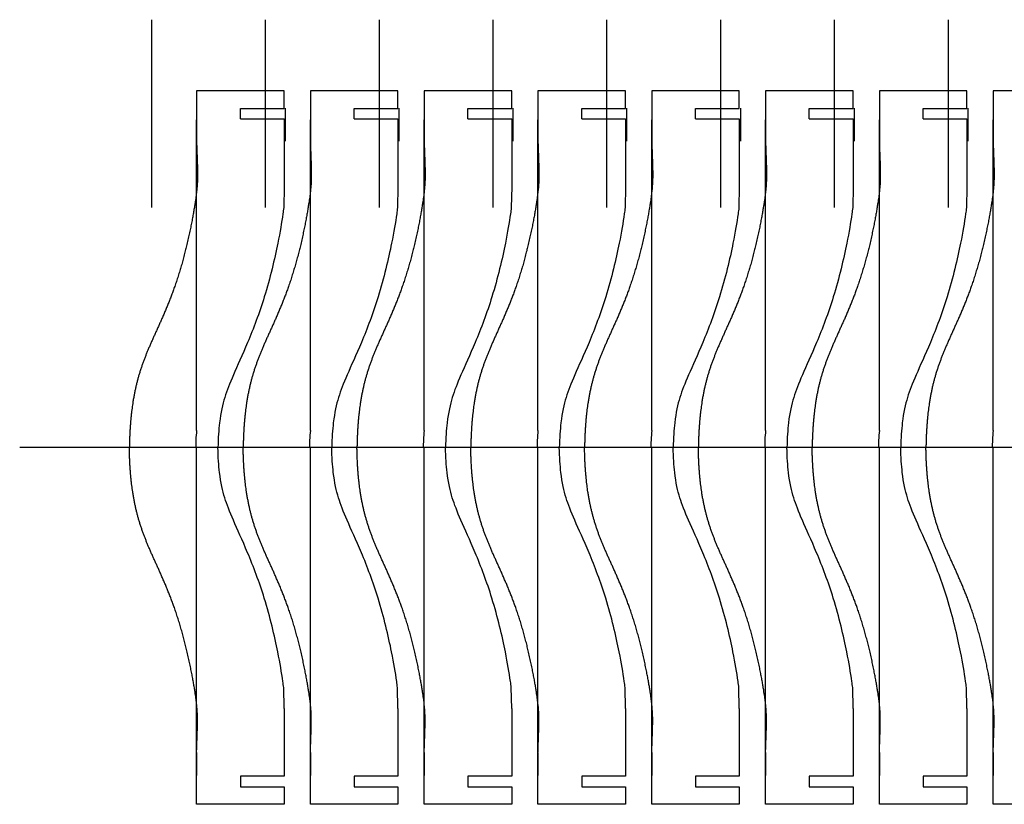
# Model space of a CAD drawing. Header units: millimetres. Extents: x -553 to 172, y -82 to 98.
# Tile 1 of 3: x -553 to -328, y -82 to 98. Entities that reach past the tile are written whole.
import ezdxf

# ---------------------------------------------------------------- set-up
doc = ezdxf.new("R2010")
doc.units = ezdxf.units.MM
doc.layers.get('0').update_dxf_attribs({"linetype": 'CONTINUOUS'})

msp = doc.modelspace()

# ---------------------------------------------------------------- linework, layer by layer
for p, q in [((-522.91, 54.84), (-522.91, 97.78)), ((-496.91, 54.84), (-496.91, 97.78)), ((-470.91, 54.84), (-470.91, 97.78)), ((-444.91, 54.84), (-444.91, 97.78)), ((-418.91, 54.84), (-418.91, 97.78)), ((-392.91, 54.84), (-392.91, 97.78)), ((-366.91, 54.84), (-366.91, 97.78)), ((-340.91, 54.84), (-340.91, 97.78)), ((-512.68, 81.51), (-512.68, 77.52)), ((-492.68, 81.51), (-512.68, 81.51)), ((-492.68, 77.51), (-492.68, 81.51)), ((-486.68, 81.51), (-486.68, 77.52)), ((-466.68, 81.51), (-486.68, 81.51)), ((-466.68, 77.51), (-466.68, 81.51)), ((-460.68, 81.51), (-460.68, 77.52)), ((-440.68, 81.51), (-460.68, 81.51)), ((-440.68, 77.51), (-440.68, 81.51)), ((-434.68, 81.51), (-434.68, 77.52)), ((-414.68, 81.51), (-434.68, 81.51)), ((-414.68, 77.51), (-414.68, 81.51)), ((-408.68, 81.51), (-408.68, 77.52)), ((-388.68, 81.51), (-408.68, 81.51)), ((-388.68, 77.51), (-388.68, 81.51)), ((-382.68, 81.51), (-382.68, 77.52)), ((-362.68, 81.51), (-382.68, 81.51)), ((-362.68, 77.51), (-362.68, 81.51)), ((-356.68, 81.51), (-356.68, 77.52)), ((-336.68, 81.51), (-356.68, 81.51)), ((-336.68, 77.51), (-336.68, 81.51)), ((-330.68, 81.51), (-330.68, 77.52)), ((-310.68, 81.51), (-330.68, 81.51)), ((-512.68, 77.52), (-512.68, 74.93)), ((-502.68, 77.51), (-492.68, 77.51)), ((-502.68, 75.11), (-502.68, 77.51)), ((-492.44, 77.55), (-492.44, 74.89)), ((-486.68, 77.52), (-486.68, 74.93)), ((-476.68, 77.51), (-466.68, 77.51)), ((-476.68, 75.11), (-476.68, 77.51)), ((-466.44, 77.55), (-466.44, 74.89)), ((-460.68, 77.52), (-460.68, 74.93)), ((-450.68, 77.51), (-440.68, 77.51)), ((-450.68, 75.11), (-450.68, 77.51)), ((-440.44, 77.55), (-440.44, 74.89)), ((-434.68, 77.52), (-434.68, 74.93)), ((-424.68, 77.51), (-414.68, 77.51)), ((-424.68, 75.11), (-424.68, 77.51)), ((-414.44, 77.55), (-414.44, 74.89)), ((-408.68, 77.52), (-408.68, 74.93)), ((-398.68, 77.51), (-388.68, 77.51)), ((-398.68, 75.11), (-398.68, 77.51)), ((-388.44, 77.55), (-388.44, 74.89)), ((-382.68, 77.52), (-382.68, 74.93)), ((-372.68, 77.51), (-362.68, 77.51)), ((-372.68, 75.11), (-372.68, 77.51)), ((-362.44, 77.55), (-362.44, 74.89)), ((-356.68, 77.52), (-356.68, 74.93)), ((-346.68, 77.51), (-336.68, 77.51)), ((-346.68, 75.11), (-346.68, 77.51)), ((-336.44, 77.55), (-336.44, 74.89)), ((-330.68, 77.52), (-330.68, 74.93)), ((-512.68, 3.9), (-512.68, 74.93)), ((-512.68, 74.93), (-512.68, 69.7)), ((-502.68, 75.11), (-492.68, 75.11)), ((-492.68, 75.11), (-492.68, 59.62)), ((-492.44, 74.89), (-492.44, 70.01)), ((-486.68, 3.9), (-486.68, 74.93)), ((-486.68, 74.93), (-486.68, 69.7)), ((-476.68, 75.11), (-466.68, 75.11)), ((-466.68, 75.11), (-466.68, 59.62)), ((-466.44, 74.89), (-466.44, 70.01)), ((-460.68, 3.9), (-460.68, 74.93)), ((-460.68, 74.93), (-460.68, 69.7)), ((-450.68, 75.11), (-440.68, 75.11)), ((-440.68, 75.11), (-440.68, 59.62)), ((-440.44, 74.89), (-440.44, 70.01)), ((-434.68, 3.9), (-434.68, 74.93)), ((-434.68, 74.93), (-434.68, 69.7)), ((-424.68, 75.11), (-414.68, 75.11)), ((-414.68, 75.11), (-414.68, 59.62)), ((-414.44, 74.89), (-414.44, 70.01)), ((-408.68, 3.9), (-408.68, 74.93)), ((-408.68, 74.93), (-408.68, 69.7)), ((-398.68, 75.11), (-388.68, 75.11)), ((-388.68, 75.11), (-388.68, 59.62)), ((-388.44, 74.89), (-388.44, 70.01)), ((-382.68, 3.9), (-382.68, 74.93)), ((-382.68, 74.93), (-382.68, 69.7)), ((-372.68, 75.11), (-362.68, 75.11)), ((-362.68, 75.11), (-362.68, 59.62)), ((-362.44, 74.89), (-362.44, 70.01)), ((-356.68, 3.9), (-356.68, 74.93)), ((-356.68, 74.93), (-356.68, 69.7)), ((-346.68, 75.11), (-336.68, 75.11)), ((-336.68, 75.11), (-336.68, 59.62)), ((-336.44, 74.89), (-336.44, 70.01)), ((-330.68, 3.9), (-330.68, 74.93)), ((-330.68, 74.93), (-330.68, 69.7)), ((-492.68, 59.62), (-492.77, 54.84)), ((-466.68, 59.62), (-466.77, 54.84)), ((-440.68, 59.62), (-440.77, 54.84)), ((-414.68, 59.62), (-414.77, 54.84)), ((-388.68, 59.62), (-388.77, 54.84)), ((-362.68, 59.62), (-362.77, 54.84)), ((-336.68, 59.62), (-336.77, 54.84)), ((-512.68, 0), (-553.09, 0)), ((-486.68, 0), (-527.09, 0)), ((-512.68, -75.07), (-512.68, 0)), ((-460.68, 0), (-501.09, 0)), ((-486.68, -75.07), (-486.68, 0)), ((-434.68, 0), (-475.09, 0)), ((-460.68, -75.07), (-460.68, 0)), ((-408.68, 0), (-449.09, 0)), ((-434.68, -75.07), (-434.68, 0)), ((-382.68, 0), (-423.09, 0)), ((-408.68, -75.07), (-408.68, 0)), ((-356.68, 0), (-397.09, 0)), ((-382.68, -75.07), (-382.68, 0)), ((-330.68, 0), (-371.09, 0)), ((-356.68, -75.07), (-356.68, 0)), ((-304.68, 0), (-345.09, 0)), ((-330.68, -75.07), (-330.68, 0)), ((-372.68, 0), (-413.09, 0)), ((-492.68, -59.62), (-492.77, -54.84)), ((-466.68, -59.62), (-466.77, -54.84)), ((-440.68, -59.62), (-440.77, -54.84)), ((-414.68, -59.62), (-414.77, -54.84)), ((-388.68, -59.62), (-388.77, -54.84)), ((-362.68, -59.62), (-362.77, -54.84)), ((-336.68, -59.62), (-336.77, -54.84)), ((-492.68, -59.63), (-492.68, -75.11)), ((-466.68, -59.63), (-466.68, -75.11)), ((-440.68, -59.63), (-440.68, -75.11)), ((-414.68, -59.63), (-414.68, -75.11)), ((-388.68, -59.63), (-388.68, -75.11)), ((-362.68, -59.63), (-362.68, -75.11)), ((-336.68, -59.63), (-336.68, -75.11)), ((-512.68, -69.7), (-512.68, -74.93)), ((-486.68, -69.7), (-486.68, -74.93)), ((-460.68, -69.7), (-460.68, -74.93)), ((-434.68, -69.7), (-434.68, -74.93)), ((-408.68, -69.7), (-408.68, -74.93)), ((-382.68, -69.7), (-382.68, -74.93)), ((-356.68, -69.7), (-356.68, -74.93)), ((-330.68, -69.7), (-330.68, -74.93)), ((-512.68, -77.51), (-512.68, -74.93)), ((-502.68, -75.11), (-502.68, -77.51)), ((-492.68, -75.11), (-502.68, -75.11)), ((-486.68, -77.51), (-486.68, -74.93)), ((-476.68, -75.11), (-476.68, -77.51)), ((-466.68, -75.11), (-476.68, -75.11)), ((-460.68, -77.51), (-460.68, -74.93)), ((-450.68, -75.11), (-450.68, -77.51)), ((-440.68, -75.11), (-450.68, -75.11)), ((-434.68, -77.51), (-434.68, -74.93)), ((-424.68, -75.11), (-424.68, -77.51)), ((-414.68, -75.11), (-424.68, -75.11)), ((-408.68, -77.51), (-408.68, -74.93)), ((-398.68, -75.11), (-398.68, -77.51)), ((-388.68, -75.11), (-398.68, -75.11)), ((-382.68, -77.51), (-382.68, -74.93)), ((-372.68, -75.11), (-372.68, -77.51)), ((-362.68, -75.11), (-372.68, -75.11)), ((-356.68, -77.51), (-356.68, -74.93)), ((-346.68, -75.11), (-346.68, -77.51)), ((-336.68, -75.11), (-346.68, -75.11)), ((-330.68, -77.51), (-330.68, -74.93)), ((-512.68, -81.51), (-512.68, -77.51)), ((-502.68, -77.51), (-492.68, -77.51)), ((-492.68, -77.51), (-492.68, -81.51)), ((-486.68, -81.51), (-486.68, -77.51)), ((-476.68, -77.51), (-466.68, -77.51)), ((-466.68, -77.51), (-466.68, -81.51)), ((-460.68, -81.51), (-460.68, -77.51)), ((-450.68, -77.51), (-440.68, -77.51)), ((-440.68, -77.51), (-440.68, -81.51)), ((-434.68, -81.51), (-434.68, -77.51)), ((-424.68, -77.51), (-414.68, -77.51)), ((-414.68, -77.51), (-414.68, -81.51)), ((-408.68, -81.51), (-408.68, -77.51)), ((-398.68, -77.51), (-388.68, -77.51)), ((-388.68, -77.51), (-388.68, -81.51)), ((-382.68, -81.51), (-382.68, -77.51)), ((-372.68, -77.51), (-362.68, -77.51)), ((-362.68, -77.51), (-362.68, -81.51)), ((-356.68, -81.51), (-356.68, -77.51)), ((-346.68, -77.51), (-336.68, -77.51)), ((-336.68, -77.51), (-336.68, -81.51)), ((-330.68, -81.51), (-330.68, -77.51)), ((-492.68, -81.51), (-512.68, -81.51)), ((-466.68, -81.51), (-486.68, -81.51)), ((-440.68, -81.51), (-460.68, -81.51)), ((-414.68, -81.51), (-434.68, -81.51)), ((-388.68, -81.51), (-408.68, -81.51)), ((-362.68, -81.51), (-382.68, -81.51)), ((-336.68, -81.51), (-356.68, -81.51)), ((-310.68, -81.51), (-330.68, -81.51))]:
    msp.add_line(p, q)
for points in [[(-512.68, 69.7), (-512.63, 68.28), (-512.54, 65.75), (-512.43, 62.93), (-512.4, 60.35), (-512.89, 56.25), (-514.23, 48.7), (-516.5, 39.59), (-519.43, 31.82), (-522.58, 25.17), (-525.44, 18.8), (-527.1, 12.69), (-527.79, 6.89), (-528, 2.4), (-528.03, 0)], [(-486.68, 69.7), (-486.63, 68.28), (-486.54, 65.75), (-486.43, 62.93), (-486.4, 60.35), (-486.89, 56.25), (-488.23, 48.7), (-490.5, 39.59), (-493.43, 31.82), (-496.58, 25.17), (-499.44, 18.8), (-501.1, 12.69), (-501.79, 6.89), (-502, 2.4), (-502.03, 0)], [(-460.68, 69.7), (-460.63, 68.28), (-460.54, 65.75), (-460.43, 62.93), (-460.4, 60.35), (-460.89, 56.25), (-462.23, 48.7), (-464.5, 39.59), (-467.43, 31.82), (-470.58, 25.17), (-473.44, 18.8), (-475.1, 12.69), (-475.79, 6.89), (-476, 2.4), (-476.03, 0)], [(-434.68, 69.7), (-434.63, 68.28), (-434.54, 65.75), (-434.43, 62.93), (-434.4, 60.35), (-434.89, 56.25), (-436.23, 48.7), (-438.5, 39.59), (-441.43, 31.82), (-444.58, 25.17), (-447.44, 18.8), (-449.1, 12.69), (-449.79, 6.89), (-450, 2.4), (-450.03, 0)], [(-408.68, 69.7), (-408.63, 68.28), (-408.54, 65.75), (-408.43, 62.93), (-408.4, 60.35), (-408.89, 56.25), (-410.23, 48.7), (-412.5, 39.59), (-415.43, 31.82), (-418.58, 25.17), (-421.44, 18.8), (-423.1, 12.69), (-423.79, 6.89), (-424, 2.4), (-424.03, 0)], [(-382.68, 69.7), (-382.63, 68.28), (-382.54, 65.75), (-382.43, 62.93), (-382.4, 60.35), (-382.89, 56.25), (-384.23, 48.7), (-386.5, 39.59), (-389.43, 31.82), (-392.58, 25.17), (-395.44, 18.8), (-397.1, 12.69), (-397.79, 6.89), (-398, 2.4), (-398.03, 0)], [(-356.68, 69.7), (-356.63, 68.28), (-356.54, 65.75), (-356.43, 62.93), (-356.4, 60.35), (-356.89, 56.25), (-358.23, 48.7), (-360.5, 39.59), (-363.43, 31.82), (-366.58, 25.17), (-369.44, 18.8), (-371.1, 12.69), (-371.79, 6.89), (-372, 2.4), (-372.03, 0)], [(-330.68, 69.7), (-330.63, 68.28), (-330.54, 65.75), (-330.43, 62.93), (-330.4, 60.35), (-330.89, 56.25), (-332.23, 48.7), (-334.5, 39.59), (-337.43, 31.82), (-340.58, 25.17), (-343.44, 18.8), (-345.1, 12.69), (-345.79, 6.89), (-346, 2.4), (-346.03, 0)], [(-512.68, -69.7), (-512.63, -68.27), (-512.54, -65.75), (-512.43, -62.93), (-512.4, -60.35), (-512.89, -56.25), (-514.23, -48.69), (-516.5, -39.59), (-519.42, -31.82), (-522.58, -25.17), (-525.44, -18.81), (-527.1, -12.69), (-527.79, -6.9), (-528, -2.41), (-528.03, 0)], [(-486.68, -69.7), (-486.63, -68.27), (-486.54, -65.75), (-486.43, -62.93), (-486.4, -60.35), (-486.89, -56.25), (-488.23, -48.69), (-490.5, -39.59), (-493.42, -31.82), (-496.58, -25.17), (-499.44, -18.81), (-501.1, -12.69), (-501.79, -6.9), (-502, -2.41), (-502.03, 0)], [(-460.68, -69.7), (-460.63, -68.27), (-460.54, -65.75), (-460.43, -62.93), (-460.4, -60.35), (-460.89, -56.25), (-462.23, -48.69), (-464.5, -39.59), (-467.42, -31.82), (-470.58, -25.17), (-473.44, -18.81), (-475.1, -12.69), (-475.79, -6.9), (-476, -2.41), (-476.03, 0)], [(-434.68, -69.7), (-434.63, -68.27), (-434.54, -65.75), (-434.43, -62.93), (-434.4, -60.35), (-434.89, -56.25), (-436.23, -48.69), (-438.5, -39.59), (-441.42, -31.82), (-444.58, -25.17), (-447.44, -18.81), (-449.1, -12.69), (-449.79, -6.9), (-450, -2.41), (-450.03, 0)], [(-408.68, -69.7), (-408.63, -68.27), (-408.54, -65.75), (-408.43, -62.93), (-408.4, -60.35), (-408.89, -56.25), (-410.23, -48.69), (-412.5, -39.59), (-415.42, -31.82), (-418.58, -25.17), (-421.44, -18.81), (-423.1, -12.69), (-423.79, -6.9), (-424, -2.41), (-424.03, 0)], [(-382.68, -69.7), (-382.63, -68.27), (-382.54, -65.75), (-382.43, -62.93), (-382.4, -60.35), (-382.89, -56.25), (-384.23, -48.69), (-386.5, -39.59), (-389.42, -31.82), (-392.58, -25.17), (-395.44, -18.81), (-397.1, -12.69), (-397.79, -6.9), (-398, -2.41), (-398.03, 0)], [(-356.68, -69.7), (-356.63, -68.27), (-356.54, -65.75), (-356.43, -62.93), (-356.4, -60.35), (-356.89, -56.25), (-358.23, -48.69), (-360.5, -39.59), (-363.42, -31.82), (-366.58, -25.17), (-369.44, -18.81), (-371.1, -12.69), (-371.79, -6.9), (-372, -2.41), (-372.03, 0)], [(-330.68, -69.7), (-330.63, -68.27), (-330.54, -65.75), (-330.43, -62.93), (-330.4, -60.35), (-330.89, -56.25), (-332.23, -48.69), (-334.5, -39.59), (-337.42, -31.82), (-340.58, -25.17), (-343.44, -18.81), (-345.1, -12.69), (-345.79, -6.9), (-346, -2.41), (-346.03, 0)]]:
    msp.add_open_spline(points, degree=5)
for points, knots in [([(-492.77, 54.84), (-492.83, 54.37), (-492.89, 53.9), (-492.96, 53.41), (-493.24, 51.43), (-493.61, 49.24), (-494.12, 46.71), (-494.85, 43.05), (-495.88, 38.72), (-497.2, 34.45), (-498.34, 30.74), (-499.71, 27.14), (-501.01, 24.03), (-502.23, 21.15), (-503.38, 18.67), (-504.27, 16.62), (-505.14, 14.61), (-505.76, 13.04), (-506.25, 11.47), (-506.76, 9.81), (-507.15, 8.09), (-507.44, 5.66), (-507.62, 4.09), (-507.75, 2.22), (-507.8, 0)], [0.2551565, 0.2551565, 0.2551565, 0.2551565, 0.276927, 0.276927, 0.276927, 0.3656829, 0.3656829, 0.3656829, 0.4935243, 0.4935243, 0.4935243, 0.6043503, 0.6043503, 0.6043503, 0.7072733, 0.7072733, 0.7072733, 0.8081186, 0.8081186, 0.8081186, 0.9151386, 0.9151386, 0.9151386, 0.9844195, 0.9844195, 0.9844195, 0.9844195]), ([(-466.77, 54.84), (-466.83, 54.37), (-466.89, 53.9), (-466.96, 53.41), (-467.24, 51.43), (-467.61, 49.24), (-468.12, 46.71), (-468.85, 43.05), (-469.88, 38.72), (-471.2, 34.45), (-472.34, 30.74), (-473.71, 27.14), (-475.01, 24.03), (-476.23, 21.15), (-477.38, 18.67), (-478.27, 16.62), (-479.14, 14.61), (-479.76, 13.04), (-480.25, 11.47), (-480.76, 9.81), (-481.15, 8.09), (-481.44, 5.66), (-481.62, 4.09), (-481.75, 2.22), (-481.8, 0)], [0.2551565, 0.2551565, 0.2551565, 0.2551565, 0.276927, 0.276927, 0.276927, 0.3656829, 0.3656829, 0.3656829, 0.4935243, 0.4935243, 0.4935243, 0.6043503, 0.6043503, 0.6043503, 0.7072733, 0.7072733, 0.7072733, 0.8081186, 0.8081186, 0.8081186, 0.9151386, 0.9151386, 0.9151386, 0.9844195, 0.9844195, 0.9844195, 0.9844195]), ([(-440.77, 54.84), (-440.83, 54.37), (-440.89, 53.9), (-440.96, 53.41), (-441.24, 51.43), (-441.61, 49.24), (-442.12, 46.71), (-442.85, 43.05), (-443.88, 38.72), (-445.2, 34.45), (-446.34, 30.74), (-447.71, 27.14), (-449.01, 24.03), (-450.23, 21.15), (-451.38, 18.67), (-452.27, 16.62), (-453.14, 14.61), (-453.76, 13.04), (-454.25, 11.47), (-454.76, 9.81), (-455.15, 8.09), (-455.44, 5.66), (-455.62, 4.09), (-455.75, 2.22), (-455.8, 0)], [0.2551565, 0.2551565, 0.2551565, 0.2551565, 0.276927, 0.276927, 0.276927, 0.3656829, 0.3656829, 0.3656829, 0.4935243, 0.4935243, 0.4935243, 0.6043503, 0.6043503, 0.6043503, 0.7072733, 0.7072733, 0.7072733, 0.8081186, 0.8081186, 0.8081186, 0.9151386, 0.9151386, 0.9151386, 0.9844195, 0.9844195, 0.9844195, 0.9844195]), ([(-414.77, 54.84), (-414.83, 54.37), (-414.89, 53.9), (-414.96, 53.41), (-415.24, 51.43), (-415.61, 49.24), (-416.12, 46.71), (-416.85, 43.05), (-417.88, 38.72), (-419.2, 34.45), (-420.34, 30.74), (-421.71, 27.14), (-423.01, 24.03), (-424.23, 21.15), (-425.38, 18.67), (-426.27, 16.62), (-427.14, 14.61), (-427.76, 13.04), (-428.25, 11.47), (-428.76, 9.81), (-429.15, 8.09), (-429.44, 5.66), (-429.62, 4.09), (-429.75, 2.22), (-429.8, 0)], [0.2551565, 0.2551565, 0.2551565, 0.2551565, 0.276927, 0.276927, 0.276927, 0.3656829, 0.3656829, 0.3656829, 0.4935243, 0.4935243, 0.4935243, 0.6043503, 0.6043503, 0.6043503, 0.7072733, 0.7072733, 0.7072733, 0.8081186, 0.8081186, 0.8081186, 0.9151386, 0.9151386, 0.9151386, 0.9844195, 0.9844195, 0.9844195, 0.9844195]), ([(-388.77, 54.84), (-388.83, 54.37), (-388.89, 53.9), (-388.96, 53.41), (-389.24, 51.43), (-389.61, 49.24), (-390.12, 46.71), (-390.85, 43.05), (-391.88, 38.72), (-393.2, 34.45), (-394.34, 30.74), (-395.71, 27.14), (-397.01, 24.03), (-398.23, 21.15), (-399.38, 18.67), (-400.27, 16.62), (-401.14, 14.61), (-401.76, 13.04), (-402.25, 11.47), (-402.76, 9.81), (-403.15, 8.09), (-403.44, 5.66), (-403.62, 4.09), (-403.75, 2.22), (-403.8, 0)], [0.2551565, 0.2551565, 0.2551565, 0.2551565, 0.276927, 0.276927, 0.276927, 0.3656829, 0.3656829, 0.3656829, 0.4935243, 0.4935243, 0.4935243, 0.6043503, 0.6043503, 0.6043503, 0.7072733, 0.7072733, 0.7072733, 0.8081186, 0.8081186, 0.8081186, 0.9151386, 0.9151386, 0.9151386, 0.9844195, 0.9844195, 0.9844195, 0.9844195]), ([(-362.77, 54.84), (-362.83, 54.37), (-362.89, 53.9), (-362.96, 53.41), (-363.24, 51.43), (-363.61, 49.24), (-364.12, 46.71), (-364.85, 43.05), (-365.88, 38.72), (-367.2, 34.45), (-368.34, 30.74), (-369.71, 27.14), (-371.01, 24.03), (-372.23, 21.15), (-373.38, 18.67), (-374.27, 16.62), (-375.14, 14.61), (-375.76, 13.04), (-376.25, 11.47), (-376.76, 9.81), (-377.15, 8.09), (-377.44, 5.66), (-377.62, 4.09), (-377.75, 2.22), (-377.8, 0)], [0.2551565, 0.2551565, 0.2551565, 0.2551565, 0.276927, 0.276927, 0.276927, 0.3656829, 0.3656829, 0.3656829, 0.4935243, 0.4935243, 0.4935243, 0.6043503, 0.6043503, 0.6043503, 0.7072733, 0.7072733, 0.7072733, 0.8081186, 0.8081186, 0.8081186, 0.9151386, 0.9151386, 0.9151386, 0.9844195, 0.9844195, 0.9844195, 0.9844195]), ([(-336.77, 54.84), (-336.83, 54.37), (-336.89, 53.9), (-336.96, 53.41), (-337.24, 51.43), (-337.61, 49.24), (-338.12, 46.71), (-338.85, 43.05), (-339.88, 38.72), (-341.2, 34.45), (-342.34, 30.74), (-343.71, 27.14), (-345.01, 24.03), (-346.23, 21.15), (-347.38, 18.67), (-348.27, 16.62), (-349.14, 14.61), (-349.76, 13.04), (-350.25, 11.47), (-350.76, 9.81), (-351.15, 8.09), (-351.44, 5.66), (-351.62, 4.09), (-351.75, 2.22), (-351.8, 0)], [0.2551565, 0.2551565, 0.2551565, 0.2551565, 0.276927, 0.276927, 0.276927, 0.3656829, 0.3656829, 0.3656829, 0.4935243, 0.4935243, 0.4935243, 0.6043503, 0.6043503, 0.6043503, 0.7072733, 0.7072733, 0.7072733, 0.8081186, 0.8081186, 0.8081186, 0.9151386, 0.9151386, 0.9151386, 0.9844195, 0.9844195, 0.9844195, 0.9844195]), ([(-512.68, 3.9), (-512.75, 3.25), (-512.81, 2.51), (-512.85, 1.65), (-512.87, 1.12), (-512.88, 0.55), (-512.88, -0.05)], [0.9323434, 0.9323434, 0.9323434, 0.9323434, 0.9743552, 0.9743552, 0.9743552, 1, 1, 1, 1]), ([(-486.68, 3.9), (-486.75, 3.25), (-486.81, 2.51), (-486.85, 1.65), (-486.87, 1.12), (-486.88, 0.55), (-486.88, -0.05)], [0.9323434, 0.9323434, 0.9323434, 0.9323434, 0.9743552, 0.9743552, 0.9743552, 1, 1, 1, 1]), ([(-460.68, 3.9), (-460.75, 3.25), (-460.81, 2.51), (-460.85, 1.65), (-460.87, 1.12), (-460.88, 0.55), (-460.88, -0.05)], [0.9323434, 0.9323434, 0.9323434, 0.9323434, 0.9743552, 0.9743552, 0.9743552, 1, 1, 1, 1]), ([(-434.68, 3.9), (-434.75, 3.25), (-434.81, 2.51), (-434.85, 1.65), (-434.87, 1.12), (-434.88, 0.55), (-434.88, -0.05)], [0.9323434, 0.9323434, 0.9323434, 0.9323434, 0.9743552, 0.9743552, 0.9743552, 1, 1, 1, 1]), ([(-408.68, 3.9), (-408.75, 3.25), (-408.81, 2.51), (-408.85, 1.65), (-408.87, 1.12), (-408.88, 0.55), (-408.88, -0.05)], [0.9323434, 0.9323434, 0.9323434, 0.9323434, 0.9743552, 0.9743552, 0.9743552, 1, 1, 1, 1]), ([(-382.68, 3.9), (-382.75, 3.25), (-382.81, 2.51), (-382.85, 1.65), (-382.87, 1.12), (-382.88, 0.55), (-382.88, -0.05)], [0.9323434, 0.9323434, 0.9323434, 0.9323434, 0.9743552, 0.9743552, 0.9743552, 1, 1, 1, 1]), ([(-356.68, 3.9), (-356.75, 3.25), (-356.81, 2.51), (-356.85, 1.65), (-356.87, 1.12), (-356.88, 0.55), (-356.88, -0.05)], [0.9323434, 0.9323434, 0.9323434, 0.9323434, 0.9743552, 0.9743552, 0.9743552, 1, 1, 1, 1]), ([(-330.68, 3.9), (-330.75, 3.25), (-330.81, 2.51), (-330.85, 1.65), (-330.87, 1.12), (-330.88, 0.55), (-330.88, -0.05)], [0.9323434, 0.9323434, 0.9323434, 0.9323434, 0.9743552, 0.9743552, 0.9743552, 1, 1, 1, 1]), ([(-492.77, -54.84), (-492.83, -54.37), (-492.89, -53.89), (-492.96, -53.41), (-493.24, -51.43), (-493.61, -49.24), (-494.12, -46.7), (-494.85, -43.05), (-495.88, -38.72), (-497.2, -34.44), (-498.34, -30.74), (-499.71, -27.14), (-501.01, -24.03), (-502.23, -21.15), (-503.38, -18.67), (-504.27, -16.62), (-505.14, -14.61), (-505.76, -13.03), (-506.25, -11.47), (-506.76, -9.81), (-507.15, -8.09), (-507.44, -5.66), (-507.62, -4.08), (-507.75, -2.21), (-507.8, 0)], [0.2551565, 0.2551565, 0.2551565, 0.2551565, 0.276927, 0.276927, 0.276927, 0.3656829, 0.3656829, 0.3656829, 0.4935243, 0.4935243, 0.4935243, 0.6043503, 0.6043503, 0.6043503, 0.7072733, 0.7072733, 0.7072733, 0.8081186, 0.8081186, 0.8081186, 0.9151386, 0.9151386, 0.9151386, 0.9844195, 0.9844195, 0.9844195, 0.9844195]), ([(-466.77, -54.84), (-466.83, -54.37), (-466.89, -53.89), (-466.96, -53.41), (-467.24, -51.43), (-467.61, -49.24), (-468.12, -46.7), (-468.85, -43.05), (-469.88, -38.72), (-471.2, -34.44), (-472.34, -30.74), (-473.71, -27.14), (-475.01, -24.03), (-476.23, -21.15), (-477.38, -18.67), (-478.27, -16.62), (-479.14, -14.61), (-479.76, -13.03), (-480.25, -11.47), (-480.76, -9.81), (-481.15, -8.09), (-481.44, -5.66), (-481.62, -4.08), (-481.75, -2.21), (-481.8, 0)], [0.2551565, 0.2551565, 0.2551565, 0.2551565, 0.276927, 0.276927, 0.276927, 0.3656829, 0.3656829, 0.3656829, 0.4935243, 0.4935243, 0.4935243, 0.6043503, 0.6043503, 0.6043503, 0.7072733, 0.7072733, 0.7072733, 0.8081186, 0.8081186, 0.8081186, 0.9151386, 0.9151386, 0.9151386, 0.9844195, 0.9844195, 0.9844195, 0.9844195]), ([(-440.77, -54.84), (-440.83, -54.37), (-440.89, -53.89), (-440.96, -53.41), (-441.24, -51.43), (-441.61, -49.24), (-442.12, -46.7), (-442.85, -43.05), (-443.88, -38.72), (-445.2, -34.44), (-446.34, -30.74), (-447.71, -27.14), (-449.01, -24.03), (-450.23, -21.15), (-451.38, -18.67), (-452.27, -16.62), (-453.14, -14.61), (-453.76, -13.03), (-454.25, -11.47), (-454.76, -9.81), (-455.15, -8.09), (-455.44, -5.66), (-455.62, -4.08), (-455.75, -2.21), (-455.8, 0)], [0.2551565, 0.2551565, 0.2551565, 0.2551565, 0.276927, 0.276927, 0.276927, 0.3656829, 0.3656829, 0.3656829, 0.4935243, 0.4935243, 0.4935243, 0.6043503, 0.6043503, 0.6043503, 0.7072733, 0.7072733, 0.7072733, 0.8081186, 0.8081186, 0.8081186, 0.9151386, 0.9151386, 0.9151386, 0.9844195, 0.9844195, 0.9844195, 0.9844195]), ([(-414.77, -54.84), (-414.83, -54.37), (-414.89, -53.89), (-414.96, -53.41), (-415.24, -51.43), (-415.61, -49.24), (-416.12, -46.7), (-416.85, -43.05), (-417.88, -38.72), (-419.2, -34.44), (-420.34, -30.74), (-421.71, -27.14), (-423.01, -24.03), (-424.23, -21.15), (-425.38, -18.67), (-426.27, -16.62), (-427.14, -14.61), (-427.76, -13.03), (-428.25, -11.47), (-428.76, -9.81), (-429.15, -8.09), (-429.44, -5.66), (-429.62, -4.08), (-429.75, -2.21), (-429.8, 0)], [0.2551565, 0.2551565, 0.2551565, 0.2551565, 0.276927, 0.276927, 0.276927, 0.3656829, 0.3656829, 0.3656829, 0.4935243, 0.4935243, 0.4935243, 0.6043503, 0.6043503, 0.6043503, 0.7072733, 0.7072733, 0.7072733, 0.8081186, 0.8081186, 0.8081186, 0.9151386, 0.9151386, 0.9151386, 0.9844195, 0.9844195, 0.9844195, 0.9844195]), ([(-388.77, -54.84), (-388.83, -54.37), (-388.89, -53.89), (-388.96, -53.41), (-389.24, -51.43), (-389.61, -49.24), (-390.12, -46.7), (-390.85, -43.05), (-391.88, -38.72), (-393.2, -34.44), (-394.34, -30.74), (-395.71, -27.14), (-397.01, -24.03), (-398.23, -21.15), (-399.38, -18.67), (-400.27, -16.62), (-401.14, -14.61), (-401.76, -13.03), (-402.25, -11.47), (-402.76, -9.81), (-403.15, -8.09), (-403.44, -5.66), (-403.62, -4.08), (-403.75, -2.21), (-403.8, 0)], [0.2551565, 0.2551565, 0.2551565, 0.2551565, 0.276927, 0.276927, 0.276927, 0.3656829, 0.3656829, 0.3656829, 0.4935243, 0.4935243, 0.4935243, 0.6043503, 0.6043503, 0.6043503, 0.7072733, 0.7072733, 0.7072733, 0.8081186, 0.8081186, 0.8081186, 0.9151386, 0.9151386, 0.9151386, 0.9844195, 0.9844195, 0.9844195, 0.9844195]), ([(-362.77, -54.84), (-362.83, -54.37), (-362.89, -53.89), (-362.96, -53.41), (-363.24, -51.43), (-363.61, -49.24), (-364.12, -46.7), (-364.85, -43.05), (-365.88, -38.72), (-367.2, -34.44), (-368.34, -30.74), (-369.71, -27.14), (-371.01, -24.03), (-372.23, -21.15), (-373.38, -18.67), (-374.27, -16.62), (-375.14, -14.61), (-375.76, -13.03), (-376.25, -11.47), (-376.76, -9.81), (-377.15, -8.09), (-377.44, -5.66), (-377.62, -4.08), (-377.75, -2.21), (-377.8, 0)], [0.2551565, 0.2551565, 0.2551565, 0.2551565, 0.276927, 0.276927, 0.276927, 0.3656829, 0.3656829, 0.3656829, 0.4935243, 0.4935243, 0.4935243, 0.6043503, 0.6043503, 0.6043503, 0.7072733, 0.7072733, 0.7072733, 0.8081186, 0.8081186, 0.8081186, 0.9151386, 0.9151386, 0.9151386, 0.9844195, 0.9844195, 0.9844195, 0.9844195]), ([(-336.77, -54.84), (-336.83, -54.37), (-336.89, -53.89), (-336.96, -53.41), (-337.24, -51.43), (-337.61, -49.24), (-338.12, -46.7), (-338.85, -43.05), (-339.88, -38.72), (-341.2, -34.44), (-342.34, -30.74), (-343.71, -27.14), (-345.01, -24.03), (-346.23, -21.15), (-347.38, -18.67), (-348.27, -16.62), (-349.14, -14.61), (-349.76, -13.03), (-350.25, -11.47), (-350.76, -9.81), (-351.15, -8.09), (-351.44, -5.66), (-351.62, -4.08), (-351.75, -2.21), (-351.8, 0)], [0.2551565, 0.2551565, 0.2551565, 0.2551565, 0.276927, 0.276927, 0.276927, 0.3656829, 0.3656829, 0.3656829, 0.4935243, 0.4935243, 0.4935243, 0.6043503, 0.6043503, 0.6043503, 0.7072733, 0.7072733, 0.7072733, 0.8081186, 0.8081186, 0.8081186, 0.9151386, 0.9151386, 0.9151386, 0.9844195, 0.9844195, 0.9844195, 0.9844195])]:
    msp.add_open_spline(points, degree=3, knots=knots)

doc.saveas('drawing.dxf')
